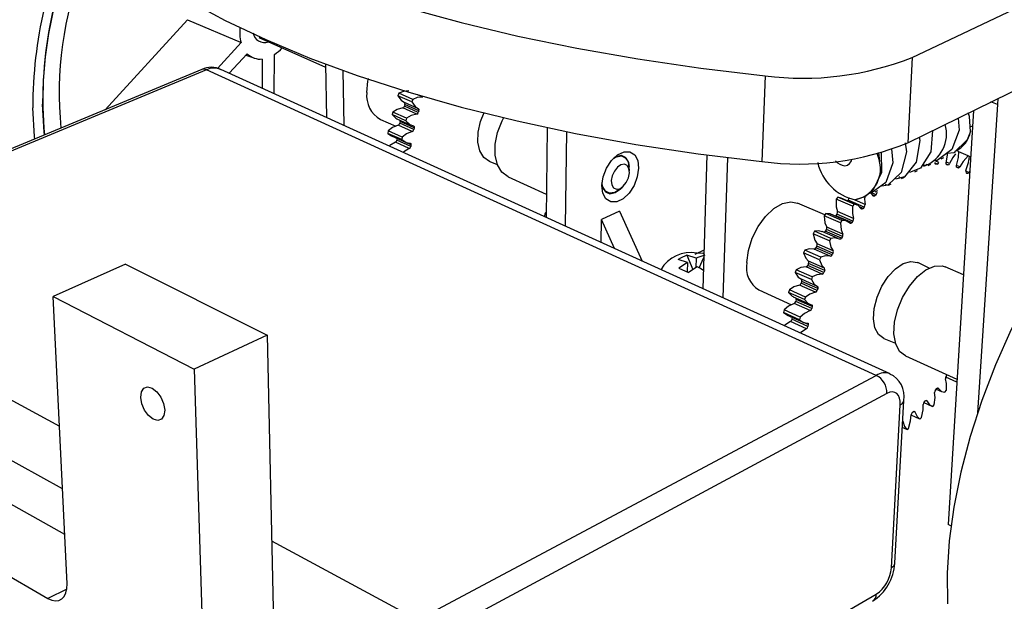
# Model space of a CAD drawing. Extents: x 0 to 194, y 0 to 154.
# Tile 3 of 7: x 120 to 167, y 95 to 123. Entities that reach past the tile are written whole.
import ezdxf

# ---------------------------------------------------------------- set-up
doc = ezdxf.new("R2010")
doc.units = 0
doc.layers.get('0').update_dxf_attribs({"linetype": 'CONTINUOUS'})

msp = doc.modelspace()

# ---------------------------------------------------------------- linework, layer by layer
at = {"color": 7, "linetype": 'CONTINUOUS'}
for p, q in [((162.847, 120.854), (188.66, 133.069)), ((162.625, 116.726), (188.231, 129.27)), ((123.819, 118.319), (127.806, 122.675)), ((127.806, 122.675), (130.394, 121.566)), ((130.394, 121.566), (129.251, 120.308)), ((131.252, 121.817), (134.484, 120.377)), ((129.819, 120.082), (130.691, 121.028)), ((130.63, 120.962), (131.009, 120.822)), ((131.997, 119.091), (132.014, 120.996)), ((131.42, 120.773), (131.421, 119.353)), ((134.482, 120.529), (134.521, 117.943)), ((162.847, 120.854), (162.625, 116.726)), ((128.494, 120.266), (115.059, 114.671)), ((161.107, 105.474), (128.723, 120.251)), ((161.772, 105.543), (129.414, 120.266)), ((135.374, 117.555), (135.339, 120.214)), ((155.732, 119.964), (155.58, 115.814)), ((138.024, 119.117), (137.981, 119)), ((138.697, 118.818), (138.024, 119.117)), ((138.654, 118.701), (137.981, 119)), ((138.32, 118.572), (138.293, 118.486)), ((138.971, 118.369), (138.299, 118.669)), ((138.992, 118.272), (138.32, 118.572)), ((138.697, 118.818), (138.654, 118.701)), ((166.96, 118.576), (166.004, 103.663)), ((166.989, 118.864), (166.96, 118.576)), ((137.727, 118.208), (137.695, 118.09)), ((138.366, 117.789), (137.695, 118.09)), ((138.399, 117.907), (137.727, 118.208)), ((138.886, 118.106), (138.214, 118.406)), ((138.964, 118.186), (138.293, 118.486)), ((138.992, 118.272), (138.964, 118.186)), ((165.804, 118.284), (164.577, 98.267)), ((137.133, 117.853), (137.873, 117.52)), ((137.928, 117.88), (138.599, 117.579)), ((138.09, 117.749), (138.071, 117.663)), ((138.741, 117.362), (138.071, 117.663)), ((138.761, 117.448), (138.09, 117.749)), ((138.399, 117.907), (138.366, 117.789)), ((137.514, 117.295), (137.493, 117.177)), ((138.163, 116.874), (137.493, 117.177)), ((137.493, 117.177), (137.676, 117.055)), ((138.184, 116.992), (137.514, 117.295)), ((138.668, 117.271), (137.998, 117.573)), ((138.761, 117.448), (138.741, 117.362)), ((145.19, 117.458), (145.142, 113.11)), ((146.128, 117.263), (146.066, 112.689)), ((165.651, 117.489), (165.759, 117.542)), ((137.674, 117.05), (138.343, 116.747)), ((138.53, 116.442), (137.861, 116.746)), ((137.938, 116.93), (137.927, 116.845)), ((138.596, 116.542), (137.927, 116.845)), ((138.607, 116.627), (137.938, 116.93)), ((138.184, 116.992), (138.163, 116.874)), ((138.607, 116.627), (138.596, 116.542)), ((161.141, 116.23), (161.269, 115.81)), ((161.218, 116.252), (161.269, 115.81)), ((165.101, 116.292), (164.976, 116.343)), ((165.101, 116.292), (165.031, 116.313)), ((165.548, 116.097), (165.1, 116.281)), ((142.415, 115.816), (142.781, 115.671)), ((148.886, 116.058), (148.789, 116.1)), ((152.918, 116.133), (152.723, 109.661)), ((153.701, 109.216), (153.922, 116.005)), ((163.609, 115.627), (163.74, 115.692)), ((164.044, 115.692), (163.987, 115.689)), ((164.24, 115.94), (164.371, 116.005)), ((165.61, 116.06), (165.548, 116.097)), ((165.658, 115.906), (165.591, 115.933)), ((165.594, 116.069), (165.667, 116.04)), ((149.169, 115.342), (149.153, 115.577)), ((149.163, 115.428), (149.166, 115.492)), ((163.483, 115.616), (163.422, 115.602)), ((164.572, 115.654), (164.519, 115.663)), ((165.058, 115.503), (165.009, 115.524)), ((165.493, 115.244), (165.45, 115.276)), ((165.624, 115.351), (165.574, 115.282)), ((143.303, 115.072), (145.154, 114.237)), ((148.013, 114.348), (148.11, 114.305)), ((148.646, 114.431), (148.83, 114.577)), ((160.962, 114.154), (160.849, 114.319)), ((158.622, 113.237), (157.306, 113.807)), ((159.25, 114.089), (159.172, 113.992)), ((159.953, 113.657), (159.172, 113.992)), ((160.031, 113.755), (159.25, 114.089)), ((159.404, 114.041), (159.25, 114.089)), ((160.185, 113.71), (159.405, 114.045)), ((159.746, 113.948), (159.715, 113.912)), ((160.525, 113.614), (159.746, 113.948)), ((161.101, 114.212), (161.04, 114.154)), ((145.109, 113.329), (145.144, 113.369)), ((148.7, 113.422), (147.826, 113.006)), ((148.7, 113.422), (149.788, 110.996)), ((158.664, 113.299), (158.592, 113.192)), ((159.444, 112.962), (158.664, 113.299)), ((160.008, 113.058), (159.229, 113.394)), ((160.031, 113.755), (159.953, 113.657)), ((160.525, 113.614), (160.466, 113.546)), ((145.089, 113.134), (145.075, 113.219)), ((147.806, 111.898), (147.826, 113.006)), ((148.456, 111.602), (147.826, 113.006)), ((159.371, 112.854), (158.592, 113.192)), ((159.689, 112.93), (158.91, 113.267)), ((159.2, 113.271), (159.145, 113.196)), ((159.924, 112.859), (159.145, 113.196)), ((159.979, 112.934), (159.2, 113.271)), ((159.444, 112.962), (159.371, 112.854)), ((159.979, 112.934), (159.924, 112.859)), ((158.127, 112.44), (158.062, 112.325)), ((158.905, 112.1), (158.127, 112.44)), ((159.267, 112.091), (158.489, 112.43)), ((158.694, 112.525), (158.643, 112.444)), ((159.421, 112.105), (158.643, 112.444)), ((159.471, 112.187), (158.694, 112.525)), ((159.49, 112.308), (158.712, 112.646)), ((158.84, 111.985), (158.062, 112.325)), ((158.905, 112.1), (158.84, 111.985)), ((159.471, 112.187), (159.421, 112.105)), ((152.355, 111.342), (152.78, 111.551)), ((157.649, 111.527), (157.592, 111.406)), ((158.369, 111.063), (157.592, 111.406)), ((158.426, 111.185), (157.649, 111.527)), ((158.882, 111.235), (158.106, 111.576)), ((158.236, 111.725), (158.192, 111.638)), ((158.968, 111.297), (158.192, 111.638)), ((159.013, 111.384), (158.236, 111.725)), ((159.02, 111.5), (158.243, 111.841)), ((151.977, 110.934), (151.524, 111.071)), ((151.977, 110.934), (151.56, 110.662)), ((152.402, 111.142), (151.948, 111.279)), ((151.948, 111.279), (152.239, 110.592)), ((151.977, 110.934), (151.965, 110.48)), ((152.402, 111.142), (152.389, 110.69)), ((152.549, 110.668), (152.768, 111.176)), ((158.607, 110.65), (157.831, 110.993)), ((158.426, 111.185), (158.369, 111.063)), ((159.013, 111.384), (158.968, 111.297)), ((163.664, 110.66), (163.118, 110.925)), ((124.816, 110.847), (121.31, 109.288)), ((124.816, 110.847), (131.65, 107.42)), ((152.441, 110.724), (152.024, 110.452)), ((157.239, 110.578), (157.192, 110.453)), ((157.967, 110.108), (157.192, 110.453)), ((158.015, 110.233), (157.239, 110.578)), ((158.49, 110.374), (157.714, 110.718)), ((157.836, 110.884), (157.798, 110.794)), ((158.573, 110.451), (157.798, 110.794)), ((158.612, 110.541), (157.836, 110.884)), ((158.612, 110.541), (158.573, 110.451)), ((165.317, 110.34), (164.443, 110.718)), ((157.501, 110.018), (157.47, 109.927)), ((158.259, 109.774), (157.485, 110.119)), ((158.275, 109.672), (157.501, 110.018)), ((158.015, 110.233), (157.967, 110.108)), ((155.434, 109.603), (157.013, 108.892)), ((156.905, 109.609), (156.867, 109.483)), ((157.679, 109.262), (156.905, 109.609)), ((158.163, 109.493), (157.389, 109.838)), ((158.244, 109.581), (157.47, 109.927)), ((158.275, 109.672), (158.244, 109.581)), ((121.31, 109.288), (128.135, 105.773)), ((121.98, 95.397), (121.31, 109.288)), ((157.641, 109.136), (156.867, 109.483)), ((157.085, 109.273), (157.858, 108.926)), ((157.236, 109.143), (157.213, 109.052)), ((157.986, 108.704), (157.213, 109.052)), ((158.009, 108.796), (157.236, 109.143)), ((157.679, 109.262), (157.641, 109.136)), ((156.652, 108.639), (156.626, 108.515)), ((157.425, 108.29), (156.652, 108.639)), ((157.91, 108.605), (157.138, 108.953)), ((158.009, 108.796), (157.986, 108.704)), ((157.398, 108.165), (156.626, 108.515)), ((156.626, 108.515), (156.799, 108.395)), ((156.796, 108.389), (157.567, 108.04)), ((157.734, 107.728), (156.963, 108.078)), ((157.047, 108.275), (157.032, 108.186)), ((157.803, 107.836), (157.032, 108.186)), ((157.818, 107.926), (157.047, 108.275)), ((157.425, 108.29), (157.398, 108.165)), ((157.818, 107.926), (157.803, 107.836)), ((131.65, 107.42), (128.135, 105.773)), ((131.65, 107.42), (132.165, 84.579)), ((161.474, 107.249), (162.036, 107.024)), ((162.515, 106.412), (165.007, 105.288)), ((128.135, 105.773), (128.859, 82.751)), ((138.942, 93.657), (161.107, 105.474)), ((164.999, 105.151), (164.466, 105.391)), ((164.484, 105.422), (164.536, 105.495)), ((164.536, 105.495), (164.539, 105.499)), ((163.965, 104.764), (164.021, 104.83)), ((164.008, 104.814), (164.262, 104.698)), ((164.425, 104.656), (164.499, 104.751)), ((161.62, 104.601), (139.494, 92.701)), ((162.003, 96.39), (162.436, 104.258)), ((161.837, 96.17), (162.267, 104.047)), ((163.405, 104.163), (163.787, 103.988)), ((163.418, 104.177), (163.476, 104.235)), ((163.835, 103.967), (163.913, 104.051)), ((163.217, 103.361), (162.793, 103.556)), ((162.849, 103.67), (162.909, 103.719)), ((163.217, 103.361), (163.298, 103.435)), ((162.581, 102.85), (162.364, 102.95)), ((162.581, 102.85), (162.664, 102.91)), ((116.828, 100.617), (121.864, 97.792)), ((113.48, 99.05), (121.059, 94.689)), ((164.719, 98.2), (164.577, 98.267)), ((139.525, 82.443), (161.107, 94.888))]:
    msp.add_line(p, q, dxfattribs=at)
at = {"color": 8, "linetype": 'CONTINUOUS'}
for p, q in [((128.723, 120.251), (115.066, 114.559)), ((139.178, 118.932), (138.934, 119.04)), ((166.96, 118.576), (166.653, 118.7)), ((164.044, 115.692), (163.948, 115.732)), ((164.124, 115.772), (163.953, 115.843)), ((163.987, 115.689), (163.961, 115.7)), ((164.572, 115.654), (164.492, 115.687)), ((164.654, 115.721), (164.496, 115.787)), ((163.483, 115.616), (163.374, 115.662)), ((164.519, 115.663), (164.506, 115.668)), ((165.14, 115.556), (164.99, 115.619)), ((165.574, 115.282), (165.432, 115.341)), ((161.101, 114.212), (160.89, 114.302)), ((161.633, 114.671), (161.553, 114.705)), ((160.565, 113.737), (160.088, 113.941)), ((161.04, 114.154), (160.93, 114.2)), ((160.466, 113.546), (160.288, 113.623)), ((115.588, 106.271), (121.613, 103.017)), ((164.098, 104.849), (164.071, 104.861)), ((163.55, 104.239), (163.511, 104.256)), ((162.978, 103.708), (162.928, 103.731)), ((121.759, 99.987), (115.775, 103.291)), ((162.393, 103.266), (162.382, 103.271)), ((131.874, 97.475), (138.942, 93.657)), ((121.971, 95.14), (121.059, 94.689))]:
    msp.add_line(p, q, dxfattribs=at)
at = {"color": 7, "linetype": 'CONTINUOUS', "flags": 128}
for points in [[(120.17, 134.655), (120.7, 133.623), (121.411, 132.589), (122.304, 131.558), (123.382, 130.535), (124.643, 129.524), (126.089, 128.531), (127.717, 127.561), (129.524, 126.619), (131.505, 125.712), (133.655, 124.844), (135.966, 124.022), (138.43, 123.25), (141.035, 122.535), (143.771, 121.88), (146.623, 121.292), (149.578, 120.774), (152.62, 120.33), (155.732, 119.964)], [(120.35, 130.901), (120.878, 129.84), (121.584, 128.777), (122.471, 127.717), (123.54, 126.665), (124.791, 125.627), (126.225, 124.607), (127.839, 123.61), (129.63, 122.643), (131.593, 121.712), (133.723, 120.821), (136.012, 119.977), (138.452, 119.185), (141.031, 118.451), (143.74, 117.78), (146.564, 117.176), (149.489, 116.645), (152.5, 116.19), (155.58, 115.814)], [(136.471, 119.146), (136.523, 119.696), (136.551, 119.826)], [(182.418, 119.535), (182.08, 119.647), (181.182, 119.815), (180.219, 119.815), (179.201, 119.643), (178.136, 119.3), (177.037, 118.785), (175.915, 118.102), (174.782, 117.257), (173.651, 116.256), (172.536, 115.111), (171.449, 113.832), (170.403, 112.435), (169.411, 110.933), (168.485, 109.346), (167.636, 107.691), (166.875, 105.989), (166.209, 104.258), (165.647, 102.521), (165.194, 100.797), (164.855, 99.106), (164.634, 97.468), (164.531, 95.9), (164.546, 94.421)], [(138.506, 119.23), (138.241, 119.209), (138.024, 119.117)], [(120.894, 117.101), (120.879, 117.237), (120.799, 118.589)], [(137.981, 119), (138.134, 118.776), (138.299, 118.669)], [(138.654, 118.701), (138.807, 118.477), (138.971, 118.369)], [(139.178, 118.932), (138.914, 118.911), (138.697, 118.818)], [(120.42, 116.904), (120.407, 117.028), (120.323, 118.415)], [(137.695, 118.09), (137.877, 117.907), (137.931, 117.886)], [(138.214, 118.406), (137.942, 118.336), (137.727, 118.208)], [(138.886, 118.106), (138.614, 118.036), (138.399, 117.907)], [(142.415, 115.816), (142.408, 115.819), (142.132, 116.014), (141.938, 116.334), (141.842, 116.753), (141.853, 117.238), (141.969, 117.748), (142.156, 118.192)], [(165.666, 117.273), (165.615, 117.99), (165.556, 118.162)], [(138.366, 117.789), (138.548, 117.606), (138.729, 117.536)], [(143.303, 115.072), (143.005, 115.293), (142.789, 115.65), (142.678, 116.115), (142.68, 116.654), (142.797, 117.225), (143.019, 117.785), (143.101, 117.94)], [(165.061, 117.92), (165.109, 117.325), (164.767, 116.394), (164.056, 115.865), (163.901, 115.865)], [(137.998, 117.573), (137.724, 117.456), (137.514, 117.295)], [(138.668, 117.271), (138.394, 117.154), (138.184, 116.992)], [(138.729, 117.536), (138.739, 117.532), (138.747, 117.525), (138.754, 117.516), (138.76, 117.505), (138.763, 117.493), (138.764, 117.478), (138.764, 117.463), (138.761, 117.448)], [(163.829, 117.316), (163.75, 116.283), (163.252, 115.495), (162.72, 115.283)], [(165.666, 117.273), (165.497, 116.863), (164.85, 116.243), (164.558, 116.206)], [(137.861, 116.746), (137.589, 116.585), (137.562, 116.559)], [(138.163, 116.874), (138.37, 116.736), (138.565, 116.704)], [(138.565, 116.704), (138.576, 116.702), (138.585, 116.697), (138.593, 116.69), (138.6, 116.681), (138.605, 116.669), (138.608, 116.656), (138.609, 116.642), (138.607, 116.627)], [(162.498, 116.726), (162.569, 116.288), (162.313, 115.287), (161.67, 114.664), (161.372, 114.628)], [(163.173, 116.995), (163.212, 116.832), (163.04, 115.778), (162.468, 115.07), (162.042, 114.962)], [(138.53, 116.442), (138.258, 116.28), (138.231, 116.255)], [(149.616, 115.492), (149.554, 115.074), (149.394, 114.657), (149.155, 114.29), (148.864, 114.018), (148.557, 113.873), (148.271, 113.872), (148.039, 114.017), (147.891, 114.29), (147.844, 114.66), (147.905, 115.08), (148.066, 115.501), (148.308, 115.871), (148.602, 116.143), (148.91, 116.287), (149.196, 116.284), (149.426, 116.136), (149.571, 115.86), (149.616, 115.492)], [(161.345, 116.288), (161.354, 115.277), (160.938, 114.409), (160.548, 114.107), (160.085, 113.967)], [(161.846, 116.431), (161.904, 115.746), (161.568, 114.808), (160.859, 114.278), (160.746, 114.279)], [(164.49, 115.75), (164.549, 116.128), (164.546, 116.205)], [(164.94, 116.189), (164.801, 116.004), (164.654, 115.721)], [(164.872, 116.254), (164.938, 116.287), (164.942, 116.289)], [(164.991, 115.621), (165.083, 116.004), (165.101, 116.292)], [(149.169, 115.261), (149.147, 115.467), (149.061, 115.615), (148.926, 115.68), (148.761, 115.654), (148.591, 115.54), (148.443, 115.355), (148.34, 115.128), (148.296, 114.893), (148.319, 114.686), (148.405, 114.539), (148.541, 114.475), (148.706, 114.502), (148.874, 114.616), (149.022, 114.8), (149.125, 115.027), (149.169, 115.261)], [(148.404, 115.969), (148.542, 116.046), (148.79, 116.084), (148.993, 115.985), (149.121, 115.764), (149.153, 115.577)], [(149.166, 115.492), (149.123, 115.8), (148.984, 116.014), (148.772, 116.102), (148.518, 116.049), (148.43, 116.001)], [(163.987, 115.689), (163.977, 115.69), (163.968, 115.694), (163.96, 115.701), (163.954, 115.71), (163.95, 115.721), (163.947, 115.734), (163.947, 115.749), (163.948, 115.764)], [(164.519, 115.663), (164.51, 115.666), (164.502, 115.672), (164.495, 115.68), (164.491, 115.691), (164.488, 115.704), (164.486, 115.718), (164.487, 115.733), (164.49, 115.75)], [(165.548, 116.097), (165.304, 115.822), (165.14, 115.556)], [(165.442, 115.381), (165.565, 115.763), (165.61, 116.06)], [(162.974, 115.312), (163.041, 115.345), (163.107, 115.378)], [(165.009, 115.524), (165.001, 115.529), (164.994, 115.537), (164.989, 115.547), (164.986, 115.559), (164.984, 115.573), (164.985, 115.588), (164.987, 115.604), (164.991, 115.621)], [(165.14, 115.556), (165.131, 115.542), (165.121, 115.529), (165.11, 115.519), (165.099, 115.51), (165.088, 115.504), (165.077, 115.501), (165.067, 115.501), (165.058, 115.503)], [(165.574, 115.282), (165.564, 115.269), (165.554, 115.258), (165.543, 115.249), (165.532, 115.243), (165.521, 115.239), (165.51, 115.238), (165.501, 115.239), (165.493, 115.244)], [(147.838, 114.73), (147.877, 114.558), (148.017, 114.345), (148.23, 114.26), (148.484, 114.314), (148.74, 114.5), (148.763, 114.524)], [(148.646, 114.431), (148.46, 114.317), (148.213, 114.277), (148.008, 114.374), (147.879, 114.594), (147.845, 114.779)], [(161.69, 114.674), (161.757, 114.707), (161.824, 114.741)], [(162.332, 114.993), (162.399, 115.026), (162.465, 115.059)], [(161.046, 114.354), (161.113, 114.388), (161.18, 114.421)], [(154.848, 110.933), (154.925, 111.512), (155.111, 112.106), (155.392, 112.671), (155.747, 113.162), (156.15, 113.543), (156.568, 113.785), (156.972, 113.872), (157.306, 113.807)], [(159.172, 113.992), (159.172, 113.632), (159.229, 113.394)], [(160.547, 114.107), (160.536, 114), (160.565, 113.737)], [(161.04, 114.154), (161.028, 114.144), (161.017, 114.137), (161.005, 114.133), (160.995, 114.132), (160.984, 114.133), (160.975, 114.137), (160.968, 114.144), (160.962, 114.154)], [(158.905, 113.256), (158.857, 113.285), (158.664, 113.299)], [(159.953, 113.657), (159.951, 113.297), (160.008, 113.058)], [(160.384, 113.53), (160.208, 113.699), (160.031, 113.755)], [(160.466, 113.546), (160.455, 113.535), (160.444, 113.526), (160.432, 113.52), (160.421, 113.516), (160.41, 113.515), (160.4, 113.518), (160.392, 113.522), (160.384, 113.53)], [(158.592, 113.192), (158.627, 112.856), (158.712, 112.646)], [(159.145, 113.196), (159.135, 113.183), (159.125, 113.174)], [(159.371, 112.854), (159.406, 112.518), (159.49, 112.308)], [(159.839, 112.827), (159.636, 112.948), (159.444, 112.962)], [(159.924, 112.859), (159.913, 112.847), (159.902, 112.836), (159.89, 112.827), (159.879, 112.822), (159.867, 112.819), (159.857, 112.819), (159.847, 112.821), (159.839, 112.827)], [(158.484, 112.419), (158.331, 112.466), (158.127, 112.44)], [(158.062, 112.325), (158.133, 112.019), (158.243, 111.841)], [(158.84, 111.985), (158.91, 111.679), (159.02, 111.5)], [(159.335, 112.057), (159.11, 112.127), (158.905, 112.1)], [(159.421, 112.105), (159.411, 112.091), (159.401, 112.079), (159.389, 112.068), (159.378, 112.061), (159.366, 112.055), (159.355, 112.053), (159.344, 112.054), (159.335, 112.057)], [(157.592, 111.406), (157.698, 111.137), (157.831, 110.993)], [(158.106, 111.576), (157.861, 111.594), (157.649, 111.527)], [(151.948, 111.279), (151.639, 111.139), (151.524, 111.071)], [(152.813, 111.279), (152.525, 111.194), (152.402, 111.142)], [(152.774, 111.357), (152.739, 111.364), (152.435, 111.387)], [(158.369, 111.063), (158.474, 110.794), (158.607, 110.65)], [(158.882, 111.235), (158.638, 111.253), (158.426, 111.185)], [(161.474, 107.249), (161.473, 107.25), (161.214, 107.442), (161.042, 107.769), (160.97, 108.205), (161.005, 108.714), (161.144, 109.255), (161.376, 109.783), (161.682, 110.255), (162.037, 110.631), (162.411, 110.882), (162.773, 110.986), (163.094, 110.936), (163.118, 110.925)], [(151.56, 110.662), (151.89, 110.516), (152.024, 110.452)], [(152.749, 110.544), (152.577, 110.654), (152.441, 110.724)], [(157.192, 110.453), (157.33, 110.225), (157.485, 110.119)], [(157.714, 110.718), (157.455, 110.684), (157.239, 110.578)], [(162.515, 106.412), (162.237, 106.63), (162.046, 106.995), (161.962, 107.478), (161.992, 108.043), (162.134, 108.648), (162.378, 109.247), (162.706, 109.794), (163.092, 110.249), (163.507, 110.576), (163.919, 110.751), (164.298, 110.763), (164.443, 110.718)], [(157.967, 110.108), (158.105, 109.879), (158.259, 109.774)], [(158.49, 110.374), (158.231, 110.34), (158.015, 110.233)], [(157.389, 109.838), (157.121, 109.753), (156.905, 109.609)], [(158.163, 109.493), (157.895, 109.407), (157.679, 109.262)], [(158.259, 109.774), (158.268, 109.768), (158.274, 109.759), (158.279, 109.749), (158.282, 109.736), (158.284, 109.721), (158.283, 109.706), (158.28, 109.689), (158.275, 109.672)], [(156.867, 109.483), (157.036, 109.3), (157.087, 109.28)], [(157.641, 109.136), (157.809, 108.952), (157.982, 108.886)], [(157.138, 108.953), (156.864, 108.818), (156.652, 108.639)], [(157.91, 108.605), (157.637, 108.47), (157.425, 108.29)], [(157.982, 108.886), (157.992, 108.883), (158, 108.876), (158.006, 108.867), (158.01, 108.856), (158.013, 108.843), (158.014, 108.828), (158.012, 108.812), (158.009, 108.796)], [(156.963, 108.078), (156.69, 107.897), (156.662, 107.868)], [(157.398, 108.165), (157.593, 108.03), (157.781, 108.004)], [(157.734, 107.728), (157.461, 107.546), (157.433, 107.517)], [(157.781, 108.004), (157.791, 108.003), (157.8, 107.999), (157.808, 107.992), (157.814, 107.982), (157.818, 107.97), (157.82, 107.957), (157.82, 107.942), (157.818, 107.926)], [(164.499, 104.751), (164.505, 105.085), (164.455, 105.306)], [(125.544, 104.408), (125.577, 104.673), (125.693, 104.852), (125.875, 104.917), (126.095, 104.859), (126.319, 104.685), (126.514, 104.422), (126.649, 104.111), (126.704, 103.798), (126.669, 103.533), (126.552, 103.356), (126.37, 103.292), (126.15, 103.352), (125.927, 103.527), (125.733, 103.788), (125.599, 104.098), (125.544, 104.408)], [(164.021, 104.83), (164.031, 104.841), (164.042, 104.85), (164.053, 104.856), (164.064, 104.86), (164.074, 104.861), (164.083, 104.86), (164.091, 104.855), (164.098, 104.849)], [(164.098, 104.849), (164.261, 104.699), (164.425, 104.656)], [(162.267, 104.047), (162.263, 104.221), (162.233, 104.373), (162.178, 104.499), (162.099, 104.594), (162, 104.653), (161.884, 104.674), (161.756, 104.657), (161.62, 104.601)], [(163.476, 104.235), (163.487, 104.244), (163.498, 104.251), (163.509, 104.256), (163.519, 104.258), (163.528, 104.257), (163.537, 104.253), (163.544, 104.247), (163.55, 104.239)], [(163.913, 104.051), (163.952, 104.404), (163.927, 104.647)], [(163.298, 103.435), (163.369, 103.799), (163.37, 104.061)], [(163.55, 104.239), (163.686, 104.047), (163.835, 103.967)], [(162.664, 102.91), (162.766, 103.281), (162.794, 103.558)], [(162.909, 103.719), (162.92, 103.727), (162.931, 103.732), (162.942, 103.735), (162.951, 103.734), (162.96, 103.732), (162.968, 103.726), (162.974, 103.718), (162.978, 103.708)], [(162.978, 103.708), (163.086, 103.477), (163.217, 103.361)], [(162.393, 103.266), (162.471, 102.999), (162.581, 102.85)], [(121.059, 94.689), (121.249, 94.603), (121.429, 94.569), (121.593, 94.589), (121.735, 94.661), (121.848, 94.784), (121.928, 94.952), (121.973, 95.159), (121.98, 95.397)]]:
    msp.add_lwpolyline(points, dxfattribs=at)
at = {"color": 7, "linetype": 'CONTINUOUS'}
for centre, radius, start, end in [((137.764, 120.105), 20.655, 147.8212, 180.41), ((141.369, 118.428), 21.045, 153.6708, 180.0362), ((141.004, 118.581), 20.205, 154.0754, 179.977), ((139.997, 118.85), 19.183, 153.5229, 185.231), ((138.823, 119.141), 17.219, 158.7797, 185.6952), ((132.346, 122.072), 2.017, 173.0561, 194.5403), ((131.524, 122.127), 0.555, 189.1563, 290.7504), ((131.317, 121.65), 0.882, 224.7679, 276.7172), ((130.888, 122.713), 2.054, 303.2655, 316.9505), ((157.582, 134.07), 14.227, 262.5269, 291.721), ((128.949, 119.344), 1.028, 61.8639, 116.2809), ((137.787, 119.004), 1.323, 173.834, 240.4091), ((138.249, 118.607), 0.0793, 333.621, 51.2209), ((138.186, 118.512), 0.11, 285.0315, 346.5075), ((138.857, 118.212), 0.11, 285.1823, 346.486), ((138.921, 118.308), 0.0795, 333.5293, 51.0825), ((137.951, 117.685), 0.121, 292.6008, 349.8717), ((137.994, 117.775), 0.0996, 345.0095, 19.5677), ((162.86, 117.145), 1.645, 289.2199, 16.5536), ((138.621, 117.383), 0.122, 292.7408, 349.8246), ((164.371, 117.506), 1.316, 295.0342, 349.8062), ((137.797, 116.86), 0.13, 299.1667, 353.5629), ((157.411, 129.336), 13.646, 262.2882, 292.4655), ((138.466, 116.557), 0.131, 299.2914, 353.4934), ((160.612, 116.309), 2.401, 193.1991, 257.3132), ((159.627, 116.228), 0.619, 218.0143, 266.4974), ((159.558, 115.984), 0.375, 274.787, 352.0692), ((159.784, 115.463), 1.525, 281.3793, 13.1673), ((163.431, 115.737), 0.131, 293.2413, 347.4668), ((164.014, 115.801), 0.113, 285.28, 345.1715), ((164.563, 115.749), 0.0954, 275.7425, 343.2725), ((163.431, 115.652), 0.0584, 168.6282, 237.4891), ((165.525, 115.334), 0.0954, 150.3748, 217.4997), ((162.209, 115.125), 0.0449, 251.1511, 305.5175), ((160.984, 114.33), 0.166, 314.8192, 1.1678), ((161.601, 114.696), 0.0417, 192.7923, 244.4284), ((159.626, 114.054), 0.16, 318.485, 6.1469), ((145.206, 113.24), 0.132, 137.2205, 188.8982), ((159.082, 113.363), 0.15, 321.7767, 11.7762), ((160.404, 113.72), 0.161, 318.553, 5.9881), ((159.86, 113.028), 0.151, 321.8208, 11.598), ((158.561, 112.481), 0.0898, 279.1464, 335.7788), ((158.583, 112.603), 0.135, 324.6454, 18.3916), ((159.36, 112.265), 0.136, 324.6636, 18.1965), ((152.15, 109.713), 1.698, 80.3426, 149.1306), ((158.105, 111.667), 0.0914, 270.5748, 341.5615), ((158.137, 111.789), 0.118, 327.1159, 26.2495), ((158.913, 111.448), 0.119, 327.1039, 26.0431), ((156.109, 110.695), 1.283, 169.3193, 238.2752), ((157.75, 110.935), 0.1, 329.2278, 35.6526), ((158.881, 111.326), 0.0917, 270.7681, 341.6028), ((157.694, 110.825), 0.109, 280.8794, 343.5205), ((158.469, 110.482), 0.109, 281.0751, 343.5202), ((158.525, 110.592), 0.101, 329.1786, 35.4452), ((157.428, 110.058), 0.0833, 331.0969, 46.9055), ((157.347, 109.958), 0.126, 289.4735, 345.8001), ((158.121, 109.612), 0.127, 289.6588, 345.7673), ((157.074, 109.08), 0.142, 296.6761, 348.4638), ((157.13, 109.175), 0.111, 343.2528, 15.5899), ((157.845, 108.733), 0.143, 296.844, 348.4042), ((156.879, 108.208), 0.155, 302.7706, 351.5385), ((157.649, 107.859), 0.156, 302.9179, 351.4551), ((160.663, 104.625), 0.958, 358.5714, 62.3885), ((161.302, 104.477), 1.155, 349.0819, 66.7172), ((164.599, 105.332), 0.146, 141.9535, 190.4748), ((164.084, 104.661), 0.157, 138.8765, 185.0177), ((163.534, 104.062), 0.164, 135.3595, 180.2961), ((162.958, 103.547), 0.165, 131.344, 176.1711), ((162.343, 103.259), 0.0507, 7.4475, 37.5328), ((159.648, 96.529), 2.36, 302.855, 356.6224), ((160.142, 96.287), 1.699, 304.6021, 356.066)]:
    msp.add_arc(centre, radius, start, end, dxfattribs=at)
at = {"color": 8, "linetype": 'CONTINUOUS'}
for centre, radius, start, end in [((128.592, 120), 0.283, 62.4787, 110.2562), ((129.085, 119.492), 0.842, 66.9895, 115.5079), ((161.507, 104.865), 0.729, 69.0834, 123.287), ((162.169, 104.299), 0.27, 291.2833, 351.4251), ((161.725, 96.428), 0.281, 293.4699, 352.2029), ((160.711, 94.878), 0.396, 303.2312, 1.5346)]:
    msp.add_arc(centre, radius, start, end, dxfattribs=at)

doc.saveas('drawing.dxf')
